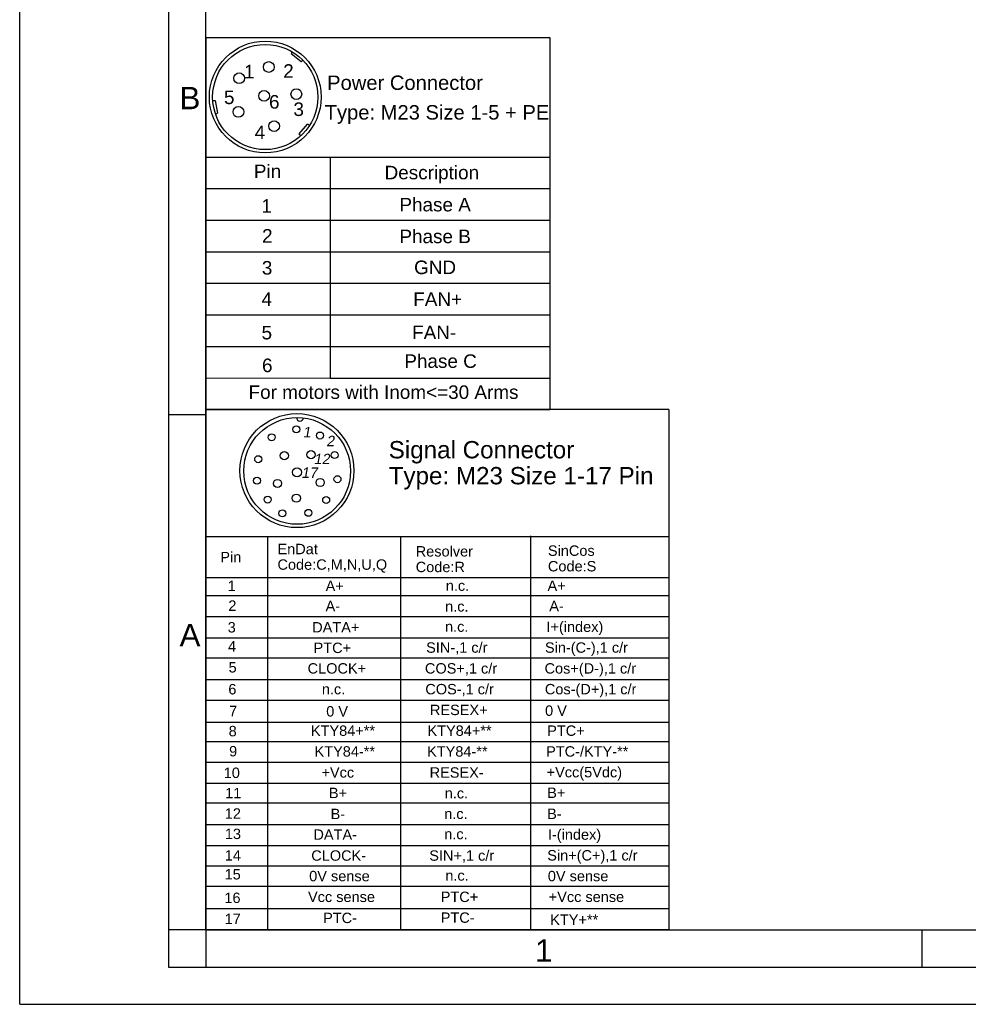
# Model space of a CAD drawing. Header units: millimetres. Extents: x -213 to 420, y -2 to 297.
# Tile 2 of 37: x 0 to 127, y 0 to 132. Entities that reach past the tile are written whole.
import ezdxf

# ---------------------------------------------------------------- set-up
doc = ezdxf.new("R2010")
doc.units = ezdxf.units.MM
doc.header["$LTSCALE"] = 23.1
doc.layers.get('0').update_dxf_attribs({"linetype": 'CONTINUOUS'})
doc.layers.add('DETAIL', color=7, linetype='CONTINUOUS')
doc.styles.get("Standard").update_dxf_attribs({"font": 'arial.ttf'})
doc.styles.add('TEXTSTYLE_2', font='arial.ttf')

# ---------------------------------------------------------------- blocks, each defined once
blk = doc.blocks.new('17PINS_BL6', base_point=(56.1, 44.91))
at = {"layer": 'DETAIL', "color": 2, "linetype": 'CONTINUOUS'}
for p, q in [((25, 79.91), (25, 9.91)), ((87.2, 79.91), (25, 79.91)), ((87.2, 79.91), (87.2, 9.99)), ((25, 62.87), (87.2, 62.87)), ((33.3, 62.87), (33.3, 9.99)), ((51.16, 62.87), (51.16, 9.99)), ((68.6, 62.94), (68.6, 9.99)), ((25, 57.33), (87.2, 57.33)), ((25, 54.95), (87.2, 54.95)), ((25, 52.09), (87.2, 52.09)), ((25, 49.25), (87.2, 49.25)), ((25, 46.57), (87.2, 46.57)), ((25, 43.63), (87.2, 43.63)), ((25, 40.86), (87.2, 40.86)), ((25, 37.89), (87.2, 37.89)), ((25, 35.3), (87.2, 35.3)), ((25, 32.52), (87.2, 32.52)), ((25, 29.72), (87.2, 29.72)), ((87.2, 27.01), (25, 27.01)), ((25, 24.18), (87.2, 24.18)), ((25, 21.34), (87.2, 21.34)), ((25, 18.59), (87.2, 18.59)), ((25, 15.87), (87.2, 15.87)), ((25, 12.88), (87.2, 12.88)), ((87.13, 9.99), (25, 9.99))]:
    blk.add_line(p, q, dxfattribs=at)
for centre, radius in [((37.24, 71.71), 7.66), ((37.27, 71.67), 7.17), ((37.16, 77.26), 0.469), ((40.34, 76.43), 0.469), ((33.84, 76.19), 0.469), ((35.56, 73.72), 0.548), ((39.14, 73.85), 0.548), ((42.3, 73.8), 0.469), ((32.04, 73.25), 0.469), ((37.26, 71.49), 0.6), ((31.88, 70.36), 0.469), ((34.63, 69.99), 0.548), ((40.36, 70.11), 0.548), ((42.69, 70.56), 0.469), ((33.31, 67.82), 0.469), ((37.16, 68.01), 0.548), ((41.17, 67.75), 0.469), ((35.29, 65.97), 0.469), ((38.78, 66.04), 0.469)]:
    blk.add_circle(centre, radius, dxfattribs=at)
blk.add_arc((37.66, 78.83), 0.47, 178.7834, 355.0273, dxfattribs=at)
at = {"layer": 'DETAIL', "color": 2, "linetype": 'CONTINUOUS', "oblique": 10}
for s, height, p in [('1', 1.4, (38.02, 76.19)), ('2', 1.4, (41.18, 74.99)), ('12', 1.396, (39.48, 72.58)), ('17', 1.396, (37.82, 70.74))]:
    blk.add_text(s, height=height, dxfattribs=at).set_placement(p)
at = {"layer": 'DETAIL', "color": 2, "linetype": 'CONTINUOUS'}
for s, height, p in [('Signal Connector', 2.3263, (49.57, 73.36)), ('Type: M23 Size 1-17 Pin', 2.3263, (49.57, 69.87)), ('Pin', 1.396, (26.95, 59.4)), ('EnDat', 1.396, (34.63, 60.48)), ('Resolver', 1.396, (53.2, 60.17)), ('SinCos', 1.396, (70.96, 60.26)), ('Code:C,M,N,U,Q', 1.3958, (34.63, 58.39)), ('Code:R', 1.396, (53.2, 58.07)), ('Code:S', 1.396, (70.96, 58.17)), ('1', 1.4, (27.94, 55.53)), ('A+', 1.396, (41.1, 55.52)), ('A+', 1.396, (70.91, 55.55)), ('n.c.', 1.396, (57.24, 55.56)), ('2', 1.4, (28.03, 52.87)), ('A-', 1.396, (41.09, 52.82)), ('n.c.', 1.396, (57.15, 52.77)), ('A-', 1.396, (71.14, 52.82)), ('3', 1.4, (27.94, 49.96)), ('DATA+', 1.396, (39.29, 49.96)), ('n.c.', 1.396, (57.14, 50.05)), ('I+(index)', 1.396, (70.76, 50.03)), ('4', 1.4, (27.98, 47.4)), ('PTC+', 1.396, (39.48, 47.2)), ('SIN-,1 c/r', 1.396, (54.6, 47.24)), ('Sin-(C-),1 c/r', 1.3958, (70.56, 47.24)), ('5', 1.4, (28.06, 44.58)), ('CLOCK+', 1.396, (38.68, 44.44)), ('COS+,1 c/r', 1.396, (54.44, 44.44)), ('Cos+(D-),1 c/r', 1.3958, (70.51, 44.44)), ('6', 1.4, (28.03, 41.64)), ('n.c.', 1.396, (40.59, 41.65)), ('COS-,1 c/r', 1.396, (54.49, 41.65)), ('Cos-(D+),1 c/r', 1.3958, (70.55, 41.65)), ('7', 1.4, (28.13, 38.71)), ('0 V', 1.396, (41.18, 38.67)), ('RESEX+', 1.396, (55.11, 38.86)), ('0 V', 1.396, (70.58, 38.76)), ('8', 1.4, (28.07, 36.01)), ('KTY84+**', 1.396, (39.12, 36.07)), ('KTY84+**', 1.396, (54.78, 36.07)), ('PTC+', 1.396, (70.86, 36.07)), ('9', 1.4, (28.13, 33.31)), ('KTY84-**', 1.396, (39.61, 33.28)), ('KTY84-**', 1.396, (54.73, 33.28)), ('PTC-/KTY-**', 1.3958, (70.72, 33.28)), ('10', 1.396, (27.41, 30.41)), ('+Vcc', 1.396, (40.54, 30.46)), ('RESEX-', 1.396, (55.07, 30.45)), ('+Vcc(5Vdc)', 1.396, (70.79, 30.49)), ('B+', 1.396, (70.87, 27.73)), ('11', 1.396, (27.6, 27.68)), ('B+', 1.396, (41.54, 27.7)), ('n.c.', 1.396, (57.1, 27.66)), ('12', 1.396, (27.55, 24.94)), ('B-', 1.396, (41.77, 24.88)), ('n.c.', 1.396, (57.03, 24.9)), ('B-', 1.396, (70.86, 24.9)), ('13', 1.396, (27.56, 22.2)), ('DATA-', 1.396, (39.46, 22.11)), ('n.c.', 1.396, (57.03, 22.18)), ('I-(index)', 1.396, (70.96, 22.11)), ('14', 1.396, (27.55, 19.31)), ('CLOCK-', 1.396, (39.17, 19.29)), ('SIN+,1 c/r', 1.396, (55.02, 19.29)), ('Sin+(C+),1 c/r', 1.3958, (70.87, 19.32)), ('15', 1.396, (27.53, 16.77)), ('0V sense', 1.396, (38.89, 16.53)), ('n.c.', 1.396, (57.18, 16.61)), ('0V sense', 1.396, (70.95, 16.53)), ('16', 1.396, (27.5, 13.61)), ('Vcc sense', 1.396, (38.73, 13.74)), ('PTC+', 1.396, (56.56, 13.74)), ('+Vcc sense', 1.396, (71.07, 13.74)), ('17', 1.396, (27.53, 10.78)), ('PTC-', 1.396, (40.76, 10.91)), ('PTC-', 1.396, (56.56, 10.95)), ('KTY+**', 1.396, (71.27, 10.67))]:
    blk.add_text(s, height=height, dxfattribs=at).set_placement(p)
blk = doc.blocks.new('6PINS_BL7', base_point=(48.12, 104.92))
at = {"layer": 'DETAIL', "color": 2, "linetype": 'CONTINUOUS'}
for p, q in [((25.02, 129.92), (25.01, 79.93)), ((25.02, 129.92), (71.23, 129.92)), ((71.23, 129.92), (71.22, 79.92)), ((36.61, 128), (36.45, 127.75)), ((36.45, 127.75), (37.81, 126.69)), ((37.81, 126.69), (38.02, 126.89)), ((25.94, 121.44), (26.24, 121.46)), ((26.24, 121.46), (26.57, 119.74)), ((26.31, 119.61), (26.57, 119.74)), ((37.55, 116.97), (38.65, 118.25)), ((38.93, 118.08), (38.65, 118.25)), ((37.78, 116.72), (37.55, 116.97)), ((25.02, 113.85), (71.23, 113.85)), ((41.7, 113.85), (41.7, 84.16)), ((25.02, 109.61), (71.23, 109.61)), ((25.02, 105.37), (71.23, 105.37)), ((25.02, 101.13), (71.23, 101.13)), ((25.02, 96.89), (71.23, 96.89)), ((25.01, 92.65), (71.23, 92.65)), ((25.01, 88.41), (71.22, 88.4)), ((25.01, 84.17), (41.7, 84.16)), ((41.7, 84.16), (71.22, 84.16)), ((25.01, 79.92), (71.22, 79.92))]:
    blk.add_line(p, q, dxfattribs=at)
for centre, radius in [((32.99, 121.92), 7.51), ((32.99, 121.92), 7.07), ((33.46, 125.95), 0.721), ((29.48, 124.44), 0.721), ((32.83, 122.08), 0.721), ((37.16, 122.31), 0.721), ((29.38, 119.92), 0.721), ((34.18, 118), 0.721)]:
    blk.add_circle(centre, radius, dxfattribs=at)
for s, height, p in [('1', 1.82, (30.14, 124.43)), ('2', 1.82, (35.4, 124.5)), ('Power Connector', 1.9387, (41.3, 122.87)), ('5', 1.82, (27.44, 120.97)), ('6', 1.82, (33.49, 120.36)), ('3', 1.82, (36.77, 119.37)), ('Type: M23 Size 1-5 + PE', 1.9387, (40.97, 118.89)), ('4', 1.82, (31.56, 116.26)), ('Pin', 1.818, (31.46, 111.02)), ('Description', 1.8176, (49.02, 110.86)), ('Phase A', 1.818, (51.01, 106.55)), ('1', 1.82, (32.47, 106.38)), ('2', 1.82, (32.56, 102.35)), ('Phase B', 1.818, (51.01, 102.28)), ('3', 1.82, (32.53, 98.06)), ('GND', 1.818, (52.98, 98.12)), ('4', 1.82, (32.48, 93.85)), ('FAN+', 1.818, (52.87, 93.85)), ('5', 1.82, (32.49, 89.35)), ('FAN-', 1.818, (52.72, 89.38)), ('Phase C', 1.818, (51.67, 85.52)), ('6', 1.82, (32.55, 84.95)), ('For motors with Inom<=30 Arms', 1.8176, (30.75, 81.35))]:
    blk.add_text(s, height=height, dxfattribs=at).set_placement(p)

msp = doc.modelspace()

# ---------------------------------------------------------------- linework, layer by layer
at = {"color": 2, "linetype": 'CONTINUOUS'}
for p, q in [((0, 0), (0, 297)), ((20, 292), (20, 5)), ((20, 79.25), (25, 79.25)), ((25, 10), (20, 10)), ((25, 10), (25, 5)), ((121.25, 5), (121.25, 10)), ((20, 5), (415, 5)), ((0, 0), (232.75, 0))]:
    msp.add_line(p, q, dxfattribs=at)
at = {"color": 7, "linetype": 'CONTINUOUS'}
for q in [(25, 287), (410, 10)]:
    msp.add_line((25, 10), q, dxfattribs=at)

# ---------------------------------------------------------------- block references
at = {"layer": 'DETAIL', "color": 2, "linetype": 'CONTINUOUS'}
for name, p in [('6PINS_BL7', (48.12069, 104.92193)), ('17PINS_BL6', (56.10134, 44.91419))]:
    msp.add_blockref(name, p, dxfattribs=at)

# ---------------------------------------------------------------- texts
at = {"color": 2, "linetype": 'CONTINUOUS', "char_height": 3, "attachment_point": 1, "line_spacing_factor": 0.9, "style": 'TEXTSTYLE_2'}
for s, insert, width in [('B', (21.4816, 123.27986), 2.7881041), ('A', (21.4816, 51.11363), 2.7881041), ('1', (69.23353, 8.72631), 2.330855)]:
    msp.add_mtext(s, dxfattribs=dict(at, insert=insert, width=width))

doc.saveas('drawing.dxf')
